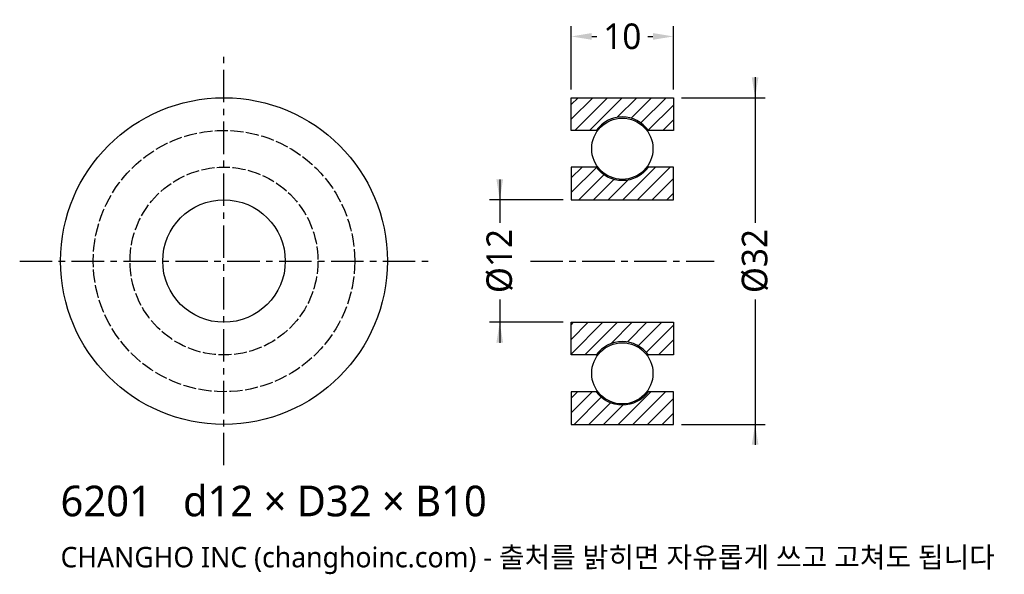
# Model space of a CAD drawing. Header units: millimetres. Extents: x -20 to 76.4, y -30.7 to 23.6.
import ezdxf

# ---------------------------------------------------------------- set-up
doc = ezdxf.new("R2010")
doc.units = ezdxf.units.MM
doc.linetypes.add('CENTER', pattern=[5.08, 3.175, -0.635, 0.635, -0.635])
doc.linetypes.add('DASHED', pattern=[1.524, 1.27, -0.254])
for name, color, linetype in [('문자', 7, 'CONTINUOUS'), ('숨은선', 3, 'DASHED'), ('외형선', 7, 'CONTINUOUS'), ('중심선', 1, 'CENTER'), ('치수', 4, 'CONTINUOUS'), ('해칭', 8, 'CONTINUOUS')]:
    doc.layers.add(name, color=color, linetype=linetype)
doc.styles.add('CH_KOR', font='malgun.ttf')
doc.dimstyles.new('CH_DIM', dxfattribs={"dimtxt": 2.5, "dimasz": 2, "dimexe": 1, "dimexo": 0.8, "dimgap": 0.8, "dimtad": 1, "dimdec": 0, "dimtxsty": 'CH_KOR', "dimcen": 2.5, "dimclrd": 4, "dimclre": 4, "dimclrt": 4, "dimazin": 3, "dimtfac": 1, "dimtmove": 0, "dimatfit": 3})

# ---------------------------------------------------------------- blocks, each defined once
blk = doc.blocks.new('_CLOSEDFILLED')
at = {"color": 0, "linetype": 'BYBLOCK'}
blk.add_solid([(-1, 0.164), (0, 0), (-1, -0.164)], dxfattribs=at)
blk = doc.blocks.new('*D1')
at = {"color": 4}
for p, q in [((52, 18), (52, 3.75)), ((44.8, 16), (53, 16)), ((52, -3.75), (52, -18)), ((44.8, -16), (53, -16))]:
    blk.add_line(p, q, dxfattribs=at)
at = {"layer": 'Defpoints'}
for p in [(44, 16), (52, 16), (44, -16)]:
    blk.add_point(p, dxfattribs=at)
at = {"layer": '치수', "color": 4, "xscale": 2, "yscale": 2}
for p, rotation in [((52, 16), 270), ((52, -16), 90)]:
    blk.add_blockref('_CLOSEDFILLED', p, dxfattribs=dict(at, rotation=rotation))
at = {"layer": '치수', "color": 4, "insert": (52, 0), "char_height": 2.5, "attachment_point": 5, "rotation": 90, "style": 'CH_KOR'}
blk.add_mtext('Ø32', dxfattribs=at)
blk = doc.blocks.new('*D2')
at = {"color": 4}
for p, q in [((27, 8), (27, 3.75)), ((33.2, 6), (26, 6)), ((27, -3.75), (27, -8)), ((33.2, -6), (26, -6))]:
    blk.add_line(p, q, dxfattribs=at)
at = {"layer": 'Defpoints'}
for p in [(27, 6), (34, 6), (34, -6)]:
    blk.add_point(p, dxfattribs=at)
at = {"layer": '치수', "color": 4, "xscale": 2, "yscale": 2}
for p, rotation in [((27, 6), 270), ((27, -6), 90)]:
    blk.add_blockref('_CLOSEDFILLED', p, dxfattribs=dict(at, rotation=rotation))
at = {"layer": '치수', "color": 4, "insert": (27, 0), "char_height": 2.5, "attachment_point": 5, "rotation": 90, "style": 'CH_KOR'}
blk.add_mtext('Ø12', dxfattribs=at)
blk = doc.blocks.new('*D3')
at = {"color": 4}
for p, q in [((34, 16.8), (34, 23)), ((44, 16.8), (44, 23)), ((36, 22), (36.5, 22)), ((41.5, 22), (42, 22))]:
    blk.add_line(p, q, dxfattribs=at)
at = {"layer": 'Defpoints'}
for p in [(34, 22), (34, 16), (44, 16)]:
    blk.add_point(p, dxfattribs=at)
at = {"layer": '치수', "color": 4, "xscale": 2, "yscale": 2, "rotation": 180}
blk.add_blockref('_CLOSEDFILLED', (34, 22), dxfattribs=at)
at = {"layer": '치수', "color": 4, "xscale": 2, "yscale": 2}
blk.add_blockref('_CLOSEDFILLED', (44, 22), dxfattribs=at)
at = {"layer": '치수', "color": 4, "insert": (39, 22), "char_height": 2.5, "attachment_point": 5, "style": 'CH_KOR'}
blk.add_mtext('10', dxfattribs=at)

msp = doc.modelspace()

# ---------------------------------------------------------------- hatches: boundary and pattern name
at = {"layer": '해칭'}
h = msp.add_hatch(dxfattribs=at)
h.set_pattern_fill('ANSI31', scale=0.32)
h.paths.add_polyline_path([(34, 16), (44, 16), (44, 12.8), (41.548, 12.8, 0.51797), (36.452, 12.8), (34, 12.8)])
h = msp.add_hatch(dxfattribs=at)
h.set_pattern_fill('ANSI31', scale=0.32)
h.paths.add_polyline_path([(34, 6), (44, 6), (44, 9.2), (41.548, 9.2, -0.51797), (36.452, 9.2), (34, 9.2)])
h = msp.add_hatch(dxfattribs=at)
h.set_pattern_fill('ANSI31', scale=0.32)
h.paths.add_polyline_path([(34, -6), (44, -6), (44, -9.2), (41.548, -9.2, 0.51797), (36.452, -9.2), (34, -9.2)])
h = msp.add_hatch(dxfattribs=at)
h.set_pattern_fill('ANSI31', scale=0.32)
h.paths.add_polyline_path([(34, -16), (44, -16), (44, -12.8), (41.548, -12.8, -0.51797), (36.452, -12.8), (34, -12.8)])

# ---------------------------------------------------------------- linework, layer by layer
at = {"layer": '숨은선'}
for radius in [12.8, 9.2]:
    msp.add_circle((0, 0), radius, dxfattribs=at)
at = {"layer": '외형선'}
for points in [[(34, 16), (44, 16), (44, 12.8), (41.548, 12.8, 0.51797), (36.452, 12.8), (34, 12.8)], [(34, 6), (44, 6), (44, 9.2), (41.548, 9.2, -0.51797), (36.452, 9.2), (34, 9.2)], [(34, -6), (44, -6), (44, -9.2), (41.548, -9.2, 0.51797), (36.452, -9.2), (34, -9.2)], [(34, -16), (44, -16), (44, -12.8), (41.548, -12.8, -0.51797), (36.452, -12.8), (34, -12.8)]]:
    msp.add_lwpolyline(points, format="xyb", close=True, dxfattribs=at)
for centre, radius in [((0, 0), 16), ((39, 11), 3), ((0, 0), 6), ((39, -11), 3)]:
    msp.add_circle(centre, radius, dxfattribs=at)
at = {"layer": '중심선'}
for p, q in [((0, -20), (0, 20)), ((-20, 0), (20, 0)), ((30, 0), (48, 0))]:
    msp.add_line(p, q, dxfattribs=at)

# ---------------------------------------------------------------- texts
at = {"layer": '문자', "style": 'CH_KOR'}
for s, height, p in [('6201   d12 × D32 × B10', 3, (-16, -25)), ('CHANGHO INC (changhoinc.com) - 출처를 밝히면 자유롭게 쓰고 고쳐도 됩니다', 2, (-16, -30))]:
    msp.add_text(s, height=height, dxfattribs=at).set_placement(p)

# ---------------------------------------------------------------- dimensions: what is measured, and where the dimension line sits
at = {"layer": '치수'}
dim = msp.add_linear_dim(base=(34, 22), p1=(34, 16), p2=(44, 16), dimstyle='CH_DIM', override={"dimscale": 1}, dxfattribs=at)
dim.commit()
dim.dimension.update_dxf_attribs({"geometry": '*D3', "text_midpoint": (39, 22)})
for base, p1, p2, text, picture, middle in [((52, 16), (44, 16), (44, -16), 'Ø32', '*D1', (52, 0)), ((27, 6), (34, 6), (34, -6), 'Ø12', '*D2', (27, 0))]:
    dim = msp.add_linear_dim(base=base, p1=p1, p2=p2, angle=90, text=text, dimstyle='CH_DIM', override={"dimscale": 1}, dxfattribs=at)
    dim.commit()
    dim.dimension.update_dxf_attribs({"geometry": picture, "text_midpoint": middle})

doc.saveas('drawing.dxf')
